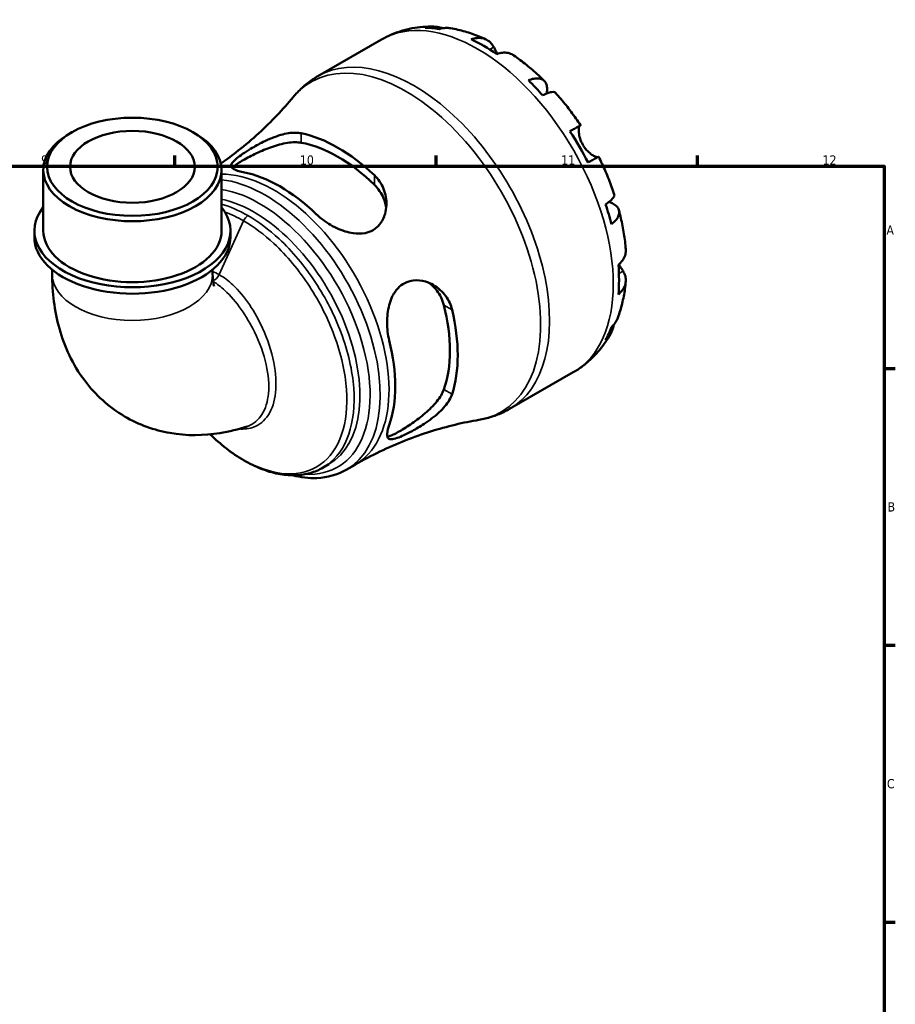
# Model space of a CAD drawing. Header units: millimetres. Extents: x 0 to 902, y 0 to 878.
# Tile 6 of 6: x 589 to 824, y 349 to 613. Entities that reach past the tile are written whole.
import ezdxf

# ---------------------------------------------------------------- set-up
doc = ezdxf.new("R2010")
doc.units = ezdxf.units.MM
for name, color, linetype, lineweight in [('Border (ISO)', 7, 'Continuous', 70), ('Visible (ISO)', 7, 'Continuous', 50), ('Visible Narrow (ISO)', 7, 'Continuous', 35)]:
    doc.layers.add(name, color=color, linetype=linetype, lineweight=lineweight)
doc.styles.add('Note Text (ISO)', font='tahoma.ttf')

# ---------------------------------------------------------------- blocks, each defined once
blk = doc.blocks.new('Borders Default Border')
at = {"layer": 'Border (ISO)'}
for p, q in [((630.75, 574), (630.75, 576.9)), ((700.83, 574), (700.83, 576.9)), ((770.92, 574), (770.92, 576.9)), ((821, 519.75), (823.9, 519.75)), ((821, 445.5), (823.9, 445.5)), ((821, 371.25), (823.9, 371.25))]:
    blk.add_line(p, q, dxfattribs=at)
at = {"layer": 'Border (ISO)', "flags": 128}
blk.add_lwpolyline([(20, 20), (20, 574), (821, 574), (821, 20), (20, 20)], dxfattribs=at)
at = {"layer": 'Border (ISO)', "color": 232, "true_color": 0xca0064, "char_height": 2.5, "attachment_point": 7, "style": 'Note Text (ISO)'}
for s, insert in [('9', (594.88, 574.35)), ('10', (664.29, 574.35)), ('11', (734.37, 574.4)), ('12', (804.46, 574.4)), ('A', (821.59, 555.62)), ('B', (821.89, 481.38)), ('C', (821.73, 407.08))]:
    blk.add_mtext(s, dxfattribs=dict(at, insert=insert))

msp = doc.modelspace()

# ---------------------------------------------------------------- linework, layer by layer
at = {"layer": 'Visible (ISO)'}
for p, q in [((669.137, 598.147), (686.218, 607.984)), ((603.141, 583.109), (602.41, 582.685)), ((635.611, 583.109), (636.342, 582.685)), ((595.474, 556.663), (595.474, 572.99)), ((643.277, 556.663), (643.277, 572.99)), ((593.084, 554.946), (593.084, 556.663)), ((645.667, 554.946), (645.667, 556.663)), ((597.864, 546.241), (597.864, 545.015)), ((640.887, 546.241), (640.887, 545.015)), ((720.537, 508.889), (737.619, 518.726)), ((670.488, 493.142), (672.037, 494.034)), ((676.727, 492.575), (679.088, 493.935))]:
    msp.add_line(p, q, dxfattribs=at)
for centre, major_axis, ratio, start_param, end_param in [((713.633, 564.342), (-25.578, 44.417), 0.5780931, 5.8354042, 5.9494356), ((713.633, 564.342), (-25.578, 44.417), 0.5780931, 5.4049542, 5.5944875), ((713.633, 564.342), (-25.578, 44.417), 0.5780931, 5.0500061, 5.1640375), ((619.376, 572.99), (-23.901, 0), 0.5758617, 5.5016397, 10.2063236), ((674.474, 541.792), (22.689, -39.399), 0.5780931, 2.0483477, 2.6679087), ((713.633, 564.342), (-25.578, 44.417), 0.5780931, 4.619556, 4.8090893), ((674.474, 541.792), (21.216, -36.843), 0.5780931, 2.0260561, 2.6902003), ((658.882, 532.813), (-21.853, 37.948), 0.5780931, 5.1776738, 5.8217679), ((619.376, 556.663), (-26.292, 0), 0.5758617, 5.8534856, 9.8544776), ((713.633, 564.342), (-25.578, 44.417), 0.5780931, 4.2646079, 4.3786393), ((619.376, 554.946), (-26.292, 0), 0.5758617, 0, 3.1415927), ((619.376, 556.663), (-23.901, 0), 0.5758617, 0, 3.1415927), ((713.633, 564.342), (-25.578, 44.417), 0.5780931, 3.8341579, 4.0236912), ((674.474, 541.792), (21.216, -36.843), 0.5780931, 0.4552598, 1.1194039), ((674.474, 541.792), (22.689, -39.399), 0.5780931, 0.4775513, 1.0971124), ((713.633, 564.342), (25.578, -44.417), 0.5780931, 0.3376171, 0.4516485), ((658.882, 532.813), (-21.853, 37.948), 0.5780931, 3.6068774, 4.2509716)]:
    msp.add_ellipse(centre, major_axis=major_axis, ratio=ratio, start_param=start_param, end_param=end_param, dxfattribs=at)
for major_axis in [(22.872, 0), (16.731, 0)]:
    msp.add_ellipse((619.376, 573.832), major_axis=major_axis, ratio=0.5758617, dxfattribs=at)
for points, knots in [([(686.218, 607.984), (687.065, 608.472), (687.941, 608.91), (689.732, 609.682), (690.649, 610.016), (692.506, 610.577), (693.447, 610.804), (695.341, 611.155), (696.292, 611.279), (698.195, 611.429), (699.146, 611.455), (700.092, 611.437)], [5.49972085, 5.49972085, 5.49972085, 5.49972085, 5.56676099, 5.56676099, 5.63380113, 5.63380113, 5.70084126, 5.70084126, 5.7678814, 5.7678814, 5.83492154, 5.83492154, 5.83492154, 5.83492154]), ([(697.878, 611.152), (698.485, 611.323), (699.108, 611.414), (700.275, 611.454), (700.926, 611.402), (701.903, 611.193), (702.236, 611.098), (702.557, 610.985)], [0.23003486, 0.23003486, 0.23003486, 0.23003486, 0.44833783, 0.44833783, 0.67289568, 0.67289568, 0.78991665, 0.78991665, 0.78991665, 0.78991665]), ([(704.703, 610.997), (704.255, 611.072), (703.803, 611.096), (702.851, 611.051), (702.272, 610.956), (701.694, 610.782)], [6.57935547, 6.57935547, 6.57935547, 6.57935547, 6.75690579, 6.75690579, 6.97520876, 6.97520876, 6.97520876, 6.97520876]), ([(704.703, 610.997), (705.359, 610.886), (706.011, 610.755), (707.305, 610.458), (707.948, 610.29), (709.224, 609.921), (709.857, 609.72), (711.113, 609.284), (711.736, 609.05), (712.972, 608.551), (713.585, 608.286), (714.193, 608.007)], [5.94497245, 5.94497245, 5.94497245, 5.94497245, 5.99255162, 5.99255162, 6.04013079, 6.04013079, 6.08770996, 6.08770996, 6.13528912, 6.13528912, 6.18286829, 6.18286829, 6.18286829, 6.18286829]), ([(710.204, 608.032), (710.753, 608.218), (711.289, 608.332), (712.253, 608.424), (712.767, 608.407), (713.726, 608.217), (714.171, 608.042), (714.92, 607.605), (715.292, 607.302), (715.863, 606.639), (716.083, 606.308), (716.262, 605.962)], [0.2300371, 0.2300371, 0.2300371, 0.2300371, 0.4481544, 0.4481544, 0.6727436, 0.6727436, 0.8973328, 0.8973328, 1.1227327, 1.1227327, 1.2981486, 1.2981486, 1.2981486, 1.2981486]), ([(716.262, 605.962), (716.373, 605.748), (716.499, 605.51), (716.81, 604.936), (716.999, 604.596), (717.228, 604.208), (717.245, 604.178), (717.263, 604.148)], [-0.77518695, -0.77518695, -0.77518695, -0.77518695, -0.66453204, -0.66453204, -0.53185988, -0.53185988, -0.52075, -0.52075, -0.52075, -0.52075]), ([(721.673, 603.702), (721.584, 603.764), (721.494, 603.822), (721.03, 604.092), (720.585, 604.267), (719.626, 604.458), (719.112, 604.474), (718.148, 604.382), (717.612, 604.269), (717.063, 604.083)], [6.2608959, 6.2608959, 6.2608959, 6.2608959, 6.31513039, 6.31513039, 6.53971958, 6.53971958, 6.76430877, 6.76430877, 6.98242607, 6.98242607, 6.98242607, 6.98242607]), ([(721.673, 603.702), (722.245, 603.305), (722.812, 602.896), (723.933, 602.053), (724.488, 601.62), (725.587, 600.732), (726.131, 600.276), (727.206, 599.344), (727.738, 598.866), (728.789, 597.891), (729.309, 597.394), (729.822, 596.886)], [0.10215415, 0.10215415, 0.10215415, 0.10215415, 0.15041409, 0.15041409, 0.19867404, 0.19867404, 0.24693398, 0.24693398, 0.29519393, 0.29519393, 0.34345388, 0.34345388, 0.34345388, 0.34345388]), ([(662.465, 592.496), (662.837, 592.944), (663.224, 593.38), (664.029, 594.227), (664.447, 594.637), (665.312, 595.427), (665.759, 595.807), (666.681, 596.534), (667.155, 596.882), (668.128, 597.542), (668.627, 597.854), (669.137, 598.147)], [5.28781559, 5.28781559, 5.28781559, 5.28781559, 5.33019664, 5.33019664, 5.3725777, 5.3725777, 5.41495875, 5.41495875, 5.4573398, 5.4573398, 5.49972085, 5.49972085, 5.49972085, 5.49972085]), ([(725.572, 597.032), (726.093, 597.238), (726.588, 597.382), (727.452, 597.547), (727.898, 597.58), (728.696, 597.506), (729.048, 597.399), (729.609, 597.099), (729.869, 596.877), (730.27, 596.307), (730.411, 595.959), (730.571, 595.235), (730.605, 594.791), (730.559, 594.038), (730.525, 593.762), (730.476, 593.482)], [0.2300349, 0.2300349, 0.2300349, 0.2300349, 0.4483378, 0.4483378, 0.6728957, 0.6728957, 0.8974535, 0.8974535, 1.1226267, 1.1226267, 1.3478, 1.3478, 1.5738057, 1.5738057, 1.6947899, 1.6947899, 1.6947899, 1.6947899]), ([(662.465, 592.496), (661.133, 590.888), (659.697, 589.266), (656.619, 586.03), (654.978, 584.418), (651.504, 581.246), (649.672, 579.686), (646.251, 576.984), (644.693, 575.824), (643.092, 574.701)], [5.28781559, 5.28781559, 5.28781559, 5.28781559, 5.33019664, 5.33019664, 5.3725777, 5.3725777, 5.41495875, 5.41495875, 5.44827751, 5.44827751, 5.44827751, 5.44827751]), ([(732.87, 593.671), (732.789, 593.762), (732.676, 593.824), (732.359, 593.908), (732.102, 593.913), (731.469, 593.813), (731.093, 593.707), (730.332, 593.434), (729.881, 593.244), (729.388, 593.006)], [6.14481821, 6.14481821, 6.14481821, 6.14481821, 6.3077901, 6.3077901, 6.53234794, 6.53234794, 6.75690579, 6.75690579, 6.97520876, 6.97520876, 6.97520876, 6.97520876]), ([(732.87, 593.672), (733.352, 593.131), (733.827, 592.581), (734.763, 591.466), (735.224, 590.9), (736.131, 589.753), (736.577, 589.172), (737.455, 587.995), (737.886, 587.399), (738.732, 586.194), (739.147, 585.584), (739.554, 584.969)], [0.44157516, 0.44157516, 0.44157516, 0.44157516, 0.4894013, 0.4894013, 0.53722743, 0.53722743, 0.58505357, 0.58505357, 0.6328797, 0.6328797, 0.68070584, 0.68070584, 0.68070584, 0.68070584]), ([(736.721, 583.348), (737.19, 583.618), (737.607, 583.857), (738.287, 584.248), (738.61, 584.433), (739.115, 584.722), (739.297, 584.825), (739.514, 584.948), (739.57, 584.979), (739.535, 584.956), (739.474, 584.92), (739.379, 584.864)], [0.2300371, 0.2300371, 0.2300371, 0.2300371, 0.4481544, 0.4481544, 0.6727436, 0.6727436, 0.8973328, 0.8973328, 1.1227327, 1.1227327, 1.2981486, 1.2981486, 1.2981486, 1.2981486]), ([(739.379, 584.864), (739.359, 584.852), (739.34, 584.836), (739.271, 584.76), (739.226, 584.673), (739.148, 584.425), (739.116, 584.26), (739.069, 583.772), (739.068, 583.418), (739.154, 582.535), (739.256, 581.997), (739.607, 580.86), (739.859, 580.273), (740.18, 579.717)], [-0.78090098, -0.78090098, -0.78090098, -0.78090098, -0.74249641, -0.74249641, -0.64168011, -0.64168011, -0.53308797, -0.53308797, -0.37727943, -0.37727943, -0.19250343, -0.19250343, 0, 0, 0, 0]), ([(649.081, 572.417), (649.074, 572.418), (649.067, 572.42), (648.494, 572.529), (647.997, 572.651), (646.77, 573.039), (646.236, 573.333), (645.762, 574.023), (645.809, 574.421), (646.418, 575.266), (646.816, 575.659), (647.804, 576.471), (648.331, 576.862), (649.586, 577.727), (650.309, 578.193), (652.145, 579.302), (653.282, 579.932), (656.001, 581.268), (657.607, 581.925), (660.554, 582.771), (661.915, 582.997), (663.685, 582.984), (664.198, 582.934), (664.673, 582.836)], [-3.8955408, -3.8955408, -3.8955408, -3.8955408, -3.8922757, -3.8922757, -3.6389439, -3.6389439, -3.1579725, -3.1579725, -2.6857815, -2.6857815, -2.3575836, -2.3575836, -2.0942089, -2.0942089, -1.8110368, -1.8110368, -1.4230694, -1.4230694, -0.8979734, -0.8979734, -0.4181575, -0.4181575, -0.2054532, -0.2054532, -0.2054532, -0.2054532]), ([(646.147, 573.508), (646.283, 573.675), (646.469, 573.856), (646.981, 574.279), (647.325, 574.527), (648.127, 575.053), (648.586, 575.332), (649.576, 575.902), (650.131, 576.207), (651.326, 576.831), (651.966, 577.15), (653.945, 578.083), (655.351, 578.672), (658.065, 579.623), (659.568, 580.036), (662.358, 580.465), (663.645, 580.477), (664.673, 580.295)], [2.8475221, 2.8475221, 2.8475221, 2.8475221, 3.0277018, 3.0277018, 3.2377249, 3.2377249, 3.4477479, 3.4477479, 3.657771, 3.657771, 3.867794, 3.867794, 4.2878401, 4.2878401, 4.7493484, 4.7493484, 5.2108567, 5.2108567, 5.2108567, 5.2108567]), ([(740.18, 579.717), (740.369, 579.389), (740.581, 579.075), (741.051, 578.466), (741.311, 578.176), (741.925, 577.576), (742.278, 577.291), (742.928, 576.848), (743.219, 576.689), (743.638, 576.51), (743.787, 576.463), (744.021, 576.421), (744.109, 576.422), (744.175, 576.44)], [0, 0, 0, 0, 0.11375655, 0.11375655, 0.23538098, 0.23538098, 0.39430899, 0.39430899, 0.54630686, 0.54630686, 0.65204055, 0.65204055, 0.7489387, 0.7489387, 0.7489387, 0.7489387]), ([(744.404, 576.568), (744.403, 576.569), (744.349, 576.539), (744.147, 576.425), (743.965, 576.321), (743.46, 576.033), (743.137, 575.848), (742.457, 575.457), (742.04, 575.217), (741.571, 574.947)], [6.1219887, 6.1219887, 6.1219887, 6.1219887, 6.31513039, 6.31513039, 6.53971958, 6.53971958, 6.76430877, 6.76430877, 6.98242607, 6.98242607, 6.98242607, 6.98242607]), ([(744.404, 576.568), (744.734, 575.908), (745.054, 575.244), (745.675, 573.908), (745.975, 573.237), (746.556, 571.888), (746.837, 571.21), (747.377, 569.851), (747.637, 569.168), (748.135, 567.8), (748.374, 567.113), (748.601, 566.425)], [0.89009478, 0.89009478, 0.89009478, 0.89009478, 0.93792256, 0.93792256, 0.98575034, 0.98575034, 1.03357813, 1.03357813, 1.08140591, 1.08140591, 1.12923369, 1.12923369, 1.12923369, 1.12923369]), ([(684.274, 571.548), (684.804, 571.047), (685.273, 570.494), (686.532, 568.65), (687.088, 567.235), (687.61, 564.265), (687.547, 562.693), (686.832, 560.199), (686.344, 559.215), (685.166, 557.783), (684.578, 557.274), (683.247, 556.493), (682.529, 556.225), (680.764, 555.87), (679.713, 555.863), (677.141, 556.213), (675.619, 556.712), (672.687, 558.085), (671.274, 558.969), (669.55, 560.336), (669.101, 560.727), (668.682, 561.129)], [-3.9473698, -3.9473698, -3.9473698, -3.9473698, -3.7096209, -3.7096209, -3.209367, -3.209367, -2.6844563, -2.6844563, -2.3019845, -2.3019845, -2.0253087, -2.0253087, -1.7586739, -1.7586739, -1.4150477, -1.4150477, -0.9332676, -0.9332676, -0.4404999, -0.4404999, -0.2526284, -0.2526284, -0.2526284, -0.2526284]), ([(684.274, 569.007), (685.302, 568.005), (686.162, 566.757), (687.083, 564.542), (687.319, 563.628), (687.429, 562.736)], [-1.76310877, -1.76310877, -1.76310877, -1.76310877, -1.30160049, -1.30160049, -0.99914688, -0.99914688, -0.99914688, -0.99914688]), ([(746.272, 563.762), (746.725, 564.069), (747.116, 564.362), (747.735, 564.881), (748.016, 565.153), (748.422, 565.647), (748.547, 565.869), (748.635, 566.183), (748.638, 566.311), (748.601, 566.425)], [0.23003486, 0.23003486, 0.23003486, 0.23003486, 0.44833783, 0.44833783, 0.67289568, 0.67289568, 0.89745353, 0.89745353, 1.0611692, 1.0611692, 1.0611692, 1.0611692]), ([(747.205, 564.442), (747.488, 564.341), (747.76, 564.228), (748.447, 563.887), (748.813, 563.637), (749.359, 563.14), (749.589, 562.847), (749.879, 562.219), (749.94, 561.885), (749.918, 561.252), (749.833, 560.896), (749.496, 560.172), (749.243, 559.803), (748.667, 559.141), (748.294, 558.786), (747.853, 558.44)], [5.5033678, 5.5033678, 5.5033678, 5.5033678, 5.6314379, 5.6314379, 5.8574437, 5.8574437, 6.0826169, 6.0826169, 6.3077901, 6.3077901, 6.5323479, 6.5323479, 6.7569058, 6.7569058, 6.9752088, 6.9752088, 6.9752088, 6.9752088]), ([(749.862, 562.178), (750.045, 561.479), (750.217, 560.78), (750.537, 559.382), (750.684, 558.682), (750.955, 557.284), (751.078, 556.585), (751.299, 555.188), (751.397, 554.491), (751.567, 553.098), (751.639, 552.402), (751.698, 551.708)], [1.22732598, 1.22732598, 1.22732598, 1.22732598, 1.27558312, 1.27558312, 1.32384026, 1.32384026, 1.3720974, 1.3720974, 1.42035454, 1.42035454, 1.46861168, 1.46861168, 1.46861168, 1.46861168]), ([(749.713, 547.53), (750.15, 547.911), (750.517, 548.317), (751.08, 549.103), (751.324, 549.554), (751.64, 550.477), (751.713, 550.947), (751.712, 551.486), (751.707, 551.596), (751.697, 551.708)], [0.23003714, 0.23003714, 0.23003714, 0.23003714, 0.44815444, 0.44815444, 0.67274363, 0.67274363, 0.89733283, 0.89733283, 0.95341572, 0.95341572, 0.95341572, 0.95341572]), ([(749.871, 547.671), (749.979, 547.478), (750.086, 547.292), (750.331, 546.876), (750.466, 546.654), (750.722, 546.239), (750.843, 546.048), (750.956, 545.869), (750.96, 545.863), (750.964, 545.858)], [-2.85672969, -2.85672969, -2.85672969, -2.85672969, -2.78540812, -2.78540812, -2.69094331, -2.69094331, -2.59427293, -2.59427293, -2.59108226, -2.59108226, -2.59108226, -2.59108226]), ([(597.864, 545.015), (597.864, 540.147), (598.426, 535.256), (601.14, 525.598), (603.318, 520.803), (609.394, 512.723), (613.057, 509.362), (621.06, 504.664), (625.25, 503.172), (633.986, 501.643), (638.511, 501.719), (645.326, 502.81), (647.789, 503.432), (650.165, 504.222)], [3.1415927, 3.1415927, 3.1415927, 3.1415927, 3.4142522, 3.4142522, 3.6869118, 3.6869118, 3.9241298, 3.9241298, 4.1364629, 4.1364629, 4.3672227, 4.3672227, 4.5048906, 4.5048906, 4.5048906, 4.5048906]), ([(640.887, 545.015), (640.887, 543.986), (640.975, 543.173), (641.174, 542.086), (641.283, 541.816), (641.285, 541.811), (641.285, 541.811), (641.285, 541.811)], [3.14159265, 3.14159265, 3.14159265, 3.14159265, 3.33040898, 3.33040898, 3.5192253, 3.5192253, 3.52093467, 3.52093467, 3.52093467, 3.52093467]), ([(750.964, 545.858), (751.173, 545.53), (751.349, 545.176), (751.635, 544.354), (751.711, 543.881), (751.713, 543.017), (751.64, 542.546), (751.324, 541.624), (751.08, 541.173), (750.517, 540.387), (750.15, 539.981), (749.713, 539.6)], [5.9143146, 5.9143146, 5.9143146, 5.9143146, 6.0897305, 6.0897305, 6.3151304, 6.3151304, 6.5397196, 6.5397196, 6.7643088, 6.7643088, 6.9824261, 6.9824261, 6.9824261, 6.9824261]), ([(688.254, 527.23), (688.252, 527.24), (688.249, 527.249), (688.059, 528.025), (687.917, 528.827), (687.643, 531.214), (687.633, 532.847), (687.998, 535.986), (688.369, 537.5), (689.409, 539.769), (689.949, 540.605), (691.15, 541.858), (691.752, 542.313), (693.131, 543.021), (693.896, 543.246), (695.776, 543.469), (696.89, 543.348), (699.406, 542.605), (700.777, 541.819), (702.981, 539.828), (703.857, 538.659), (704.728, 536.743), (704.94, 536.127), (705.092, 535.491)], [-3.8955408, -3.8955408, -3.8955408, -3.8955408, -3.8922757, -3.8922757, -3.6389439, -3.6389439, -3.1579725, -3.1579725, -2.6857815, -2.6857815, -2.3575836, -2.3575836, -2.0942089, -2.0942089, -1.8110368, -1.8110368, -1.4230694, -1.4230694, -0.8979734, -0.8979734, -0.4181575, -0.4181575, -0.2054532, -0.2054532, -0.2054532, -0.2054532]), ([(699.015, 542.649), (699.74, 542.103), (700.422, 541.435), (701.887, 539.52), (702.539, 538.15), (702.894, 536.757)], [4.44416062, 4.44416062, 4.44416062, 4.44416062, 4.74934841, 4.74934841, 5.2108567, 5.2108567, 5.2108567, 5.2108567]), ([(751.695, 543.07), (751.634, 542.403), (751.558, 541.74), (751.374, 540.419), (751.266, 539.763), (751.018, 538.456), (750.877, 537.807), (750.562, 536.517), (750.387, 535.877), (750, 534.606), (749.789, 533.976), (749.559, 533.351)], [1.67115243, 1.67115243, 1.67115243, 1.67115243, 1.71873148, 1.71873148, 1.76631053, 1.76631053, 1.81388958, 1.81388958, 1.86146863, 1.86146863, 1.90904768, 1.90904768, 1.90904768, 1.90904768]), ([(748.481, 531.499), (748.417, 531.151), (748.33, 530.801), (748.016, 529.838), (747.735, 529.25), (747.116, 528.262), (746.725, 527.769), (746.272, 527.331)], [6.41028672, 6.41028672, 6.41028672, 6.41028672, 6.53234794, 6.53234794, 6.75690579, 6.75690579, 6.97520876, 6.97520876, 6.97520876, 6.97520876]), ([(747.853, 530.833), (748.294, 531.244), (748.667, 531.697), (749.187, 532.504), (749.398, 532.917), (749.559, 533.352)], [0.23003486, 0.23003486, 0.23003486, 0.23003486, 0.44833783, 0.44833783, 0.62985271, 0.62985271, 0.62985271, 0.62985271]), ([(747.648, 529.137), (747.189, 528.297), (746.688, 527.476), (745.598, 525.883), (745.01, 525.111), (743.748, 523.629), (743.073, 522.919), (741.643, 521.575), (740.887, 520.941), (739.303, 519.763), (738.475, 519.219), (737.619, 518.726)], [2.01902344, 2.01902344, 2.01902344, 2.01902344, 2.0868444, 2.0868444, 2.15466535, 2.15466535, 2.2224863, 2.2224863, 2.29030725, 2.29030725, 2.3581282, 2.3581282, 2.3581282, 2.3581282]), ([(705.092, 512.829), (704.922, 512.314), (704.678, 511.787), (703.708, 510.143), (702.76, 509.035), (700.446, 506.88), (699.052, 505.83), (696.532, 504.181), (695.435, 503.535), (693.604, 502.546), (692.868, 502.176), (691.525, 501.554), (690.933, 501.307), (689.741, 500.886), (689.209, 500.761), (688.225, 500.74), (687.896, 500.956), (687.618, 501.847), (687.677, 502.535), (688, 503.788), (688.115, 504.164), (688.254, 504.567)], [-3.9473698, -3.9473698, -3.9473698, -3.9473698, -3.7096209, -3.7096209, -3.209367, -3.209367, -2.6844563, -2.6844563, -2.3019845, -2.3019845, -2.0253087, -2.0253087, -1.7586739, -1.7586739, -1.4150477, -1.4150477, -0.9332676, -0.9332676, -0.4404999, -0.4404999, -0.2526284, -0.2526284, -0.2526284, -0.2526284]), ([(702.894, 514.094), (702.539, 513.11), (701.887, 511.998), (700.124, 509.792), (699.016, 508.695), (696.835, 506.818), (695.623, 505.895), (693.824, 504.649), (693.228, 504.255), (692.089, 503.533), (691.548, 503.206), (691.053, 502.921), (690.558, 502.636), (690.086, 502.38), (689.227, 501.951), (688.839, 501.778), (688.213, 501.548), (687.961, 501.48), (687.746, 501.447)], [-1.7631088, -1.7631088, -1.7631088, -1.7631088, -1.3016005, -1.3016005, -0.8400922, -0.8400922, -0.4200461, -0.4200461, -0.2100231, -0.2100231, 0, 0, 0, 0.2100231, 0.2100231, 0.4200461, 0.4200461, 0.6016577, 0.6016577, 0.6016577, 0.6016577]), ([(720.537, 508.889), (720.028, 508.596), (719.507, 508.321), (718.448, 507.81), (717.909, 507.574), (716.818, 507.143), (716.264, 506.947), (715.147, 506.595), (714.583, 506.439), (713.447, 506.168), (712.875, 506.052), (712.3, 505.956)], [2.3581282, 2.3581282, 2.3581282, 2.3581282, 2.40050925, 2.40050925, 2.4428903, 2.4428903, 2.48527135, 2.48527135, 2.52765241, 2.52765241, 2.57003346, 2.57003346, 2.57003346, 2.57003346]), ([(679.088, 493.935), (681.267, 495.189), (683.492, 496.364), (687.989, 498.532), (690.26, 499.525), (694.8, 501.32), (697.069, 502.122), (701.556, 503.534), (703.774, 504.144), (708.117, 505.182), (710.242, 505.61), (712.3, 505.956)], [2.3581282, 2.3581282, 2.3581282, 2.3581282, 2.40050925, 2.40050925, 2.4428903, 2.4428903, 2.48527135, 2.48527135, 2.52765241, 2.52765241, 2.57003346, 2.57003346, 2.57003346, 2.57003346]), ([(670.488, 493.142), (669.413, 492.523), (668.26, 492.04), (665.82, 491.354), (664.532, 491.156), (661.83, 491.047), (660.414, 491.147), (657.486, 491.652), (655.972, 492.068), (652.897, 493.207), (651.337, 493.936), (648.223, 495.682), (646.67, 496.702), (643.616, 499), (642.115, 500.277), (640.517, 501.801), (640.377, 501.935), (640.237, 502.071)], [3.9289355, 3.9289355, 3.9289355, 3.9289355, 4.074461, 4.074461, 4.2225458, 4.2225458, 4.3765666, 4.3765666, 4.5363881, 4.5363881, 4.6995585, 4.6995585, 4.8638586, 4.8638586, 5.0281371, 5.0281371, 5.0439674, 5.0439674, 5.0439674, 5.0439674]), ([(676.727, 492.575), (674.382, 491.225), (671.697, 490.483), (666.753, 490.28), (664.565, 490.529), (662.343, 491.088)], [2.3581282, 2.3581282, 2.3581282, 2.3581282, 2.65134297, 2.65134297, 2.86819351, 2.86819351, 2.86819351, 2.86819351])]:
    msp.add_open_spline(points, degree=3, knots=knots, dxfattribs=at)
at = {"layer": 'Visible Narrow (ISO)'}
for p, q in [((716.262, 605.962), (715.162, 605.328)), ((739.379, 584.864), (736.728, 583.337)), ((664.673, 580.295), (664.673, 582.836)), ((684.274, 571.548), (684.274, 569.007)), ((649.171, 559.347), (642.661, 544.908)), ((750.964, 545.858), (749.845, 545.214)), ((702.894, 536.757), (705.092, 535.491)), ((705.092, 512.829), (702.894, 514.094))]:
    msp.add_line(p, q, dxfattribs=at)
for centre, major_axis, ratio, start_param, end_param in [((711.918, 563.355), (-25.7, 44.629), 0.5780931, 3.1415927, 6.2831853), ((694.837, 553.518), (25.7, -44.629), 0.5780931, 0, 3.1415927), ((692.764, 552.325), (-25.488, 44.26), 0.5780931, 2.9296874, 6.4950906), ((657.243, 531.869), (-21.845, 37.935), 0.5780931, 3.1415927, 5.9678149), ((654.881, 530.509), (21.845, -37.935), 0.5780931, 0, 2.742403), ((653.436, 529.677), (20.946, -36.373), 0.5780931, 5.9230774, 8.9906682), ((651.991, 528.845), (20.046, -34.811), 0.5780931, 0, 2.6699267), ((650.362, 559.064), (-1.028, -1.785), 0.5780931, 3.9250571, 4.882376), ((619.376, 545.015), (21.511, 0), 0.5758617, 3.1415927, 6.2831853), ((641.47, 545.192), (-1.028, -1.785), 0.5780931, 0.4360051, 1.7407834)]:
    msp.add_ellipse(centre, major_axis=major_axis, ratio=ratio, start_param=start_param, end_param=end_param, dxfattribs=at)
for points in [[(650.362, 560.748), (647.974, 562.123), (645.588, 563.146), (643.278, 563.791)], [(644.17, 561.698), (645.819, 561.099), (647.495, 560.313), (649.171, 559.347)], [(642.661, 544.908), (642.072, 545.247), (641.479, 545.54), (640.887, 545.784)]]:
    msp.add_open_spline(points, degree=3, dxfattribs=at)
for points, knots in [([(670.488, 493.143), (670.856, 493.354), (671.214, 493.583), (674.171, 495.682), (676.172, 498.515), (678.603, 505.614), (679.056, 509.853), (678.379, 519.168), (677.22, 524.253), (673.604, 533.958), (671.257, 538.578), (665.599, 547.208), (662.265, 551.194), (656.013, 557.005), (653.187, 559.121), (650.362, 560.748)], [-3.9289355, -3.9289355, -3.9289355, -3.9289355, -3.8740667, -3.8740667, -3.4614961, -3.4614961, -3.0555108, -3.0555108, -2.6421632, -2.6421632, -2.2608445, -2.2608445, -1.8691123, -1.8691123, -1.5707963, -1.5707963, -1.5707963, -1.5707963]), ([(649.171, 559.347), (651.935, 557.756), (654.698, 555.682), (660.804, 549.984), (664.054, 546.077), (669.561, 537.627), (671.84, 533.108), (675.346, 523.627), (676.465, 518.664), (677.104, 509.58), (676.653, 505.449), (674.27, 498.533), (672.315, 495.775), (667.258, 492.195), (664.175, 491.346), (657.057, 491.657), (652.963, 493.005), (645.953, 497.132), (643.035, 499.394), (640.265, 502.075)], [1.5707963, 1.5707963, 1.5707963, 1.5707963, 1.8691123, 1.8691123, 2.2608445, 2.2608445, 2.6421632, 2.6421632, 3.0555108, 3.0555108, 3.4614961, 3.4614961, 3.8740667, 3.8740667, 4.2806071, 4.2806071, 4.7235618, 4.7235618, 5.040578, 5.040578, 5.040578, 5.040578]), ([(647.932, 503.539), (649.351, 503.407), (650.685, 503.566), (653.484, 504.611), (654.831, 505.732), (656.854, 508.879), (657.507, 510.93), (658.021, 515.724), (657.844, 518.494), (656.668, 524.392), (655.633, 527.532), (653.255, 532.753), (652.075, 534.89), (649.408, 538.84), (647.917, 540.651), (645.144, 543.255), (643.912, 544.188), (642.661, 544.908)], [0.378014, 0.378014, 0.378014, 0.378014, 0.660285, 0.660285, 1.0417455, 1.0417455, 1.4354833, 1.4354833, 1.8480459, 1.8480459, 2.2811015, 2.2811015, 2.5954076, 2.5954076, 2.9107988, 2.9107988, 3.1415927, 3.1415927, 3.1415927, 3.1415927]), ([(641.001, 543.1), (642.066, 542.445), (643.124, 541.631), (645.721, 539.237), (647.21, 537.488), (649.897, 533.686), (651.098, 531.635), (653.53, 526.64), (654.6, 523.648), (655.854, 518.039), (656.075, 515.41), (655.668, 510.861), (655.077, 508.917), (653.196, 505.935), (651.93, 504.874), (650.327, 504.278), (650.246, 504.249), (650.165, 504.222)], [-3.1156538, -3.1156538, -3.1156538, -3.1156538, -2.9107988, -2.9107988, -2.5954076, -2.5954076, -2.2811015, -2.2811015, -1.8480459, -1.8480459, -1.4354833, -1.4354833, -1.0417455, -1.0417455, -0.660285, -0.660285, -0.64016, -0.64016, -0.64016, -0.64016])]:
    msp.add_open_spline(points, degree=3, knots=knots, dxfattribs=at)

# ---------------------------------------------------------------- block references
msp.add_blockref('Borders Default Border', (0, 0))

doc.saveas('drawing.dxf')
